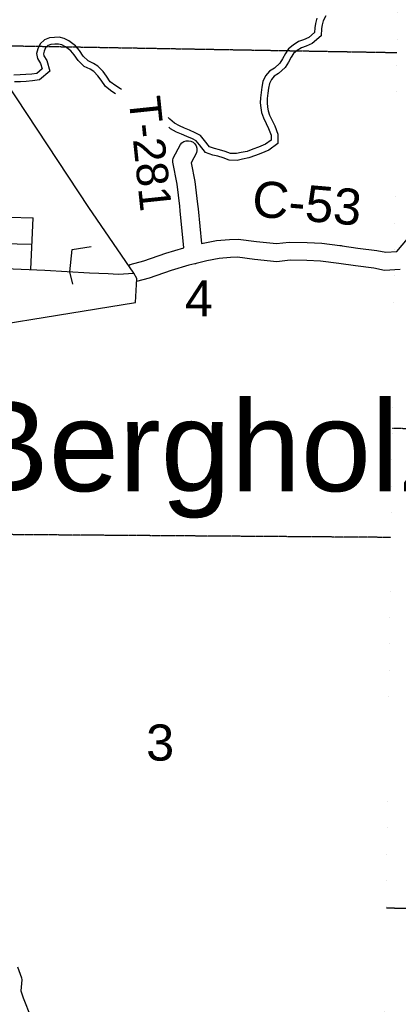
# Model space of a CAD drawing. Header units: feet. Extents: x -155 to 2562643, y -56 to 364810.
# Tile 78 of 121: x 2450360 to 2454557, y 306571 to 317480. Entities that reach past the tile are written whole.
import ezdxf
from ezdxf.enums import TextEntityAlignment as Align

# ---------------------------------------------------------------- set-up
doc = ezdxf.new("R2010")
doc.units = ezdxf.units.FT
doc.header["$MEASUREMENT"] = 0
for name, pattern in [('HIDDEN', [0.375, 0.25, -0.125]), ('HIDDEN2', [0.1875, 0.125, -0.0625]), ('water', [0])]:
    doc.linetypes.add(name, pattern=pattern)
for name, color, linetype in [('COUNTY-RD', 7, 'Continuous'), ('CR-TEXT', 7, 'Continuous'), ('INCORPORATED', 3, 'Continuous'), ('MTEXT', 2, 'Continuous'), ('SECTION', 8, 'HIDDEN2'), ('SECTION-TEXT', 8, 'Continuous'), ('STREET-URBAN', 15, 'Continuous'), ('TOWNSHIP', 9, 'HIDDEN'), ('TR-TEXT', 6, 'Continuous'), ('TWP-RD', 6, 'Continuous'), ('WATERWAY', 14, 'water')]:
    doc.layers.add(name, color=color, linetype=linetype)
doc.styles.add('ARIAL', font='arial.ttf')

msp = doc.modelspace()

# ---------------------------------------------------------------- linework, layer by layer
at = {"layer": 'COUNTY-RD'}
for points in [[(2452375.02, 314998.38), (2452542.32, 315033.63), (2452684.1, 315044.11), (2452782.56, 315049.2), (2452985.14, 315021.78), (2453207.93, 314999.75), (2453347.97, 315015.52), (2453547.82, 315010.9), (2453709.69, 315005.23), (2453910.14, 314978.76), (2453910.85, 314978.84), (2453923.11, 314977.05), (2453932.92, 314975.75), (2453933.57, 314975.52), (2454109.14, 314949.83), (2454319.36, 314923.38), (2454418.93, 314902.43), (2454540.47, 314910.06), (2454736.79, 315145.26)], [(2451567.18, 314755.33), (2451567.72, 314755.78), (2451586.27, 314765.66), (2451735.15, 314808.46), (2451978.79, 314891.54), (2452178.61, 314951.22)], [(2454286.23, 314725.98), (2454082.17, 314751.65), (2453895.9, 314778.9), (2453693.05, 314805.69), (2453542.01, 314810.98), (2453356.89, 314815.26), (2453209.29, 314798.63), (2452961.88, 314823.1), (2452774.24, 314848.5), (2452696.63, 314844.49), (2452570.44, 314835.17), (2452434.77, 314806.58), (2452315.42, 314778.38), (2452308.98, 314775.98), (2452302.75, 314775.39), (2452235.76, 314759.56), (2452039.7, 314701), (2451795.1, 314617.6), (2451655.44, 314577.44)], [(2454576, 314711.9), (2454404.34, 314701.13), (2454286.23, 314725.98)]]:
    msp.add_lwpolyline(points, dxfattribs=at)
at = {"layer": 'INCORPORATED'}
msp.add_lwpolyline([(2449184.01, 313948.08), (2451642.7, 314347.51), (2451657.27, 314610.49), (2451657.27, 314610.49), (2451624.01, 314672.46), (2451125.33, 315399.61), (2449067.06, 318516.47)], dxfattribs=at)
at = {"layer": 'SECTION'}
for points in [[(2449956.79, 317195.95), (2454542.4, 317115.78)], [(2454489.64, 312953.42), (2486896.29, 312604.04)], [(2454474.25, 311743.42), (2438486.3, 311860.38)], [(2454422.18, 307638.36), (2487003.59, 307409.71)]]:
    msp.add_lwpolyline(points, dxfattribs=at)
at = {"layer": 'STREET-URBAN'}
for points in [[(2448618.11, 315337.8), (2450510.27, 315284.29)], [(2450484.73, 314710.99), (2450510.27, 315284.29)], [(2448531.61, 315090.7), (2448672.11, 315031.77), (2450497.23, 314991.59)], [(2450941.85, 314934.93), (2451154.08, 314966.61)], [(2450948.77, 314548.25), (2450915.72, 314687.15), (2450941.85, 314934.93)], [(2448252.81, 314816.16), (2448449.7, 314796.33), (2450636.97, 314704.61), (2451132.83, 314673.55), (2451339.48, 314666.12), (2451451.91, 314658.6), (2451624.02, 314672.44)]]:
    msp.add_lwpolyline(points, dxfattribs=at)
at = {"layer": 'TOWNSHIP', "const_width": 0.03, "flags": 128}
msp.add_lwpolyline([(2455009.22, 279887.93), (2454910.37, 291395.09), (2455132.7, 296885.91), (2455132.7, 296885.91), (2454285.84, 296890.94), (2454621.89, 323381.77), (2454621.89, 323381.77), (2454632.61, 328014.9)], dxfattribs=at)
at = {"layer": 'TWP-RD'}
for points in [[(2452178.61, 314951.22), (2452139.37, 315363.21), (2452133.44, 315412.37), (2452103.91, 315657.02), (2452056.1, 315901.37), (2452056.8, 315923.89), (2452062.48, 315945.67), (2452140.7, 316096.08), (2452158.49, 316115.51), (2452180.68, 316129.66), (2452205.79, 316137.59), (2452232.1, 316138.75), (2452257.8, 316133.07), (2452281.16, 316120.92), (2452300.59, 316103.13), (2452314.74, 316080.94), (2452322.67, 316055.83), (2452323.83, 316029.52), (2452318.15, 316003.82), (2452261.25, 315894.41), (2452301.59, 315688.25), (2452332.01, 315436.3), (2452335.16, 315410.19), (2452335.16, 315410.18), (2452338.23, 315384.67), (2452375.02, 314998.38)], [(2450336.13, 306984.29), (2450379.87, 306863.09), (2450382.71, 306841.86), (2450373.03, 306721.74), (2450397.53, 306640.79), (2450485.13, 306428.13)]]:
    msp.add_lwpolyline(points, dxfattribs=at)
at = {"layer": 'WATERWAY'}
for points in [[(2453654.46, 317495.21), (2453639.27, 317438.78), (2453632.01, 317388.5), (2453628.8, 317336.27), (2453563.39, 317281.04), (2453507.52, 317258.06), (2453449.61, 317237.06), (2453391.98, 317198), (2453340.43, 317155.02), (2453305.07, 317104.29), (2453273.82, 317047.6), (2453244.48, 316996.96), (2453183.05, 316943.79), (2453129.34, 316910.81), (2453086.01, 316855.93), (2453056.82, 316795.26), (2453043.73, 316732.85), (2453036.59, 316674.54)], [(2453753.58, 317521.84), (2453724.67, 317467.5), (2453712.86, 317423.62), (2453706.68, 317380.83), (2453701.69, 317299.66), (2453602.79, 317216.15), (2453534.58, 317188.09), (2453483.96, 317169.74), (2453437.14, 317138.01), (2453396.2, 317103.87), (2453368.85, 317064.63), (2453339.12, 317010.69), (2453303.07, 316948.48), (2453227.51, 316883.08), (2453179.94, 316853.87), (2453150, 316815.95), (2453128.35, 316770.95), (2453117.79, 316720.57), (2453111.08, 316665.77)], [(2451489.19, 316706.36), (2451477.08, 316714.44), (2451424.05, 316747.26), (2451364.7, 316791.97), (2451323.03, 316853.17), (2451283.56, 316906.4), (2451227.93, 316963.24), (2451176.91, 316996.12), (2451117.96, 317024.78), (2451064.48, 317075.66), (2451022.81, 317136.86), (2450979.33, 317189.99), (2450905.69, 317244.38), (2450852.8, 317271.19), (2450796.2, 317285.86), (2450744.05, 317282.58), (2450689.89, 317279.24), (2450636.18, 317257.86), (2450585.11, 317210.44), (2450562.29, 317157.7), (2450545.49, 317105.1), (2450558.86, 317051.23), (2450592.36, 316995.85), (2450609.89, 316936.07), (2450548.88, 316884.39), (2450492.81, 316877), (2450426.66, 316871.37), (2450366.48, 316867.88), (2450296.21, 316866.16)], [(2451423.16, 316659.61), (2451381.66, 316685.29), (2451309.68, 316739.52), (2451261.89, 316809.71), (2451226.37, 316857.61), (2451180.22, 316904.76), (2451140.07, 316930.64), (2451074.7, 316962.42), (2451006.99, 317026.84), (2450962.68, 317091.92), (2450927.23, 317135.23), (2450866.18, 317180.32), (2450826.13, 317200.62), (2450788.97, 317210.26), (2450748.71, 317207.73), (2450706.48, 317205.12), (2450676.94, 317193.36), (2450647.69, 317166.2), (2450632.6, 317131.33), (2450623.4, 317102.53), (2450628.91, 317080.33), (2450661.58, 317026.32), (2450695.58, 316910.37), (2450580.54, 316812.91), (2450500.89, 316802.42), (2450432.01, 316796.55), (2450369.57, 316792.93), (2450302.19, 316791.28)], [(2453036.59, 316674.54), (2453029.49, 316614.23), (2453026.34, 316557.99), (2453031.22, 316501.89), (2453040.02, 316451.87), (2453060.99, 316394.02), (2453092.12, 316328.3), (2453119.05, 316274.56), (2453146.32, 316198.75), (2453147.12, 316146.6), (2453083.59, 316099.42), (2453007.77, 316068.09), (2452945.85, 316047.02), (2452880, 316019.87), (2452813.94, 316006.76), (2452761.91, 315995.88), (2452697.64, 315996.85), (2452639.05, 316019.98), (2452576.51, 316039.03), (2452520.09, 316052.16), (2452463.57, 316071.31), (2452410.3, 316140.68), (2452365.27, 316196.13), (2452306.56, 316227.29), (2452241.89, 316254.33), (2452185.28, 316279.5), (2452130.71, 316302.69), (2452076.05, 316331.91), (2452025.12, 316379.24), (2452005.56, 316395.9)], [(2453111.08, 316665.77), (2453104.24, 316607.74), (2453101.52, 316559.15), (2453105.65, 316511.66), (2453112.75, 316471.29), (2453130.29, 316422.92), (2453159.54, 316361.16), (2453188.11, 316304.16), (2453221.12, 316212.39), (2453222.7, 316109.31), (2453120.83, 316033.66), (2453034.2, 315997.86), (2452972.25, 315976.78), (2452901.8, 315947.73), (2452828.92, 315933.27), (2452769.11, 315920.76), (2452682.83, 315922.07), (2452614.31, 315949.11), (2452557.06, 315966.55), (2452499.51, 315979.95), (2452417.95, 316007.58), (2452351.44, 316094.19), (2452316.65, 316137.02), (2452274.45, 316159.43), (2452212.19, 316185.46), (2452155.38, 316210.72), (2452098.3, 316234.97), (2452032.12, 316270.35), (2452012.81, 316288.29)]]:
    msp.add_lwpolyline(points, dxfattribs=at)

# ---------------------------------------------------------------- texts
at = {"layer": 'CR-TEXT', "style": 'ARIAL'}
msp.add_text('C-53', height=400, rotation=355, dxfattribs=at).set_placement((2452913.97, 315182.85), align=Align.BOTTOM_LEFT)
at = {"layer": 'MTEXT', "style": 'ARIAL'}
msp.add_text('Bergholz', height=1000, dxfattribs=at).set_placement((2449750.36, 313255.55), align=Align.TOP_LEFT)
at = {"layer": 'SECTION-TEXT', "style": 'ARIAL'}
for s, p in [('4', (2452346.79, 314071.65)), ('3', (2451917.03, 309150.83))]:
    msp.add_text(s, height=400, dxfattribs=at).set_placement(p, align=Align.BOTTOM_CENTER)
at = {"layer": 'TR-TEXT', "style": 'ARIAL'}
msp.add_text('T-281', height=350, rotation=276, dxfattribs=at).set_placement((2451462.41, 316602.53), align=Align.BOTTOM_LEFT)

doc.saveas('drawing.dxf')
